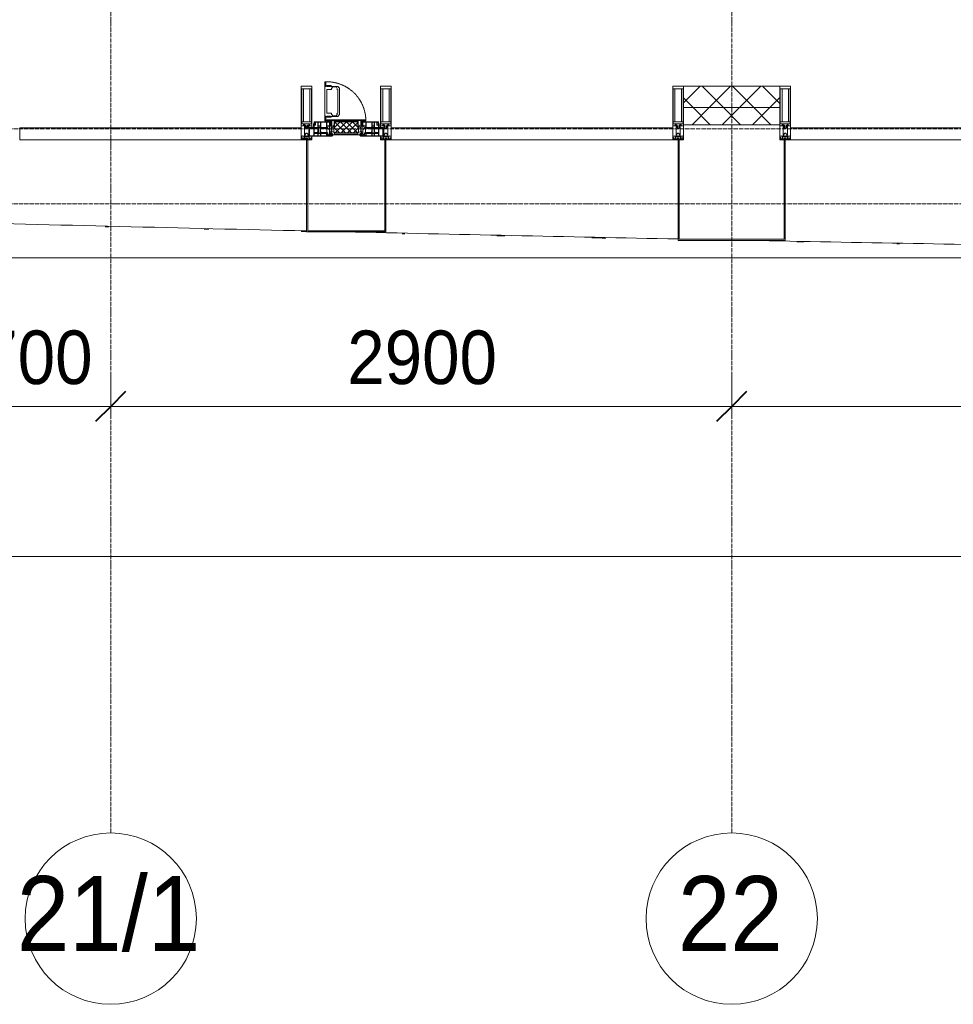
# Model space of a CAD drawing. Header units: millimetres. Extents: x 5617 to 106797, y 7718 to 221433.
# Tile 11 of 50: x 39527 to 43887, y 55813 to 60410. Entities that reach past the tile are written whole.
import ezdxf

# ---------------------------------------------------------------- set-up
doc = ezdxf.new("R2010")
doc.units = ezdxf.units.MM
for name, pattern in [('-D1-02х01', [3, 2, -1]), ('ADSK_Линия сетки', [25, 20, -2.5, 0, -2.5]), ('Линия сетки', [25, 20, -2.5, 0, -2.5])]:
    doc.linetypes.add(name, pattern=pattern)
for name, color, linetype, lineweight in [('Импосты витража', 7, 'Continuous', 18), ('Колонны', 7, 'Continuous', 18), ('Окна', 7, 'Continuous', 18), ('Оси', 7, 'Continuous', 9), ('Панели витража', 7, 'Continuous', 18), ('Размеры', 7, 'Continuous', 9), ('Размеры-100', 7, 'Continuous', 9), ('Стены разрез', 7, 'Continuous', 40), ('Стены штриховка', 7, 'Continuous', 40), ('Форма', 7, 'Continuous', 18), ('Формообразующий элемент-перекрытие', 7, 'Continuous', 18), ('Элементы узлов', 7, 'Continuous', 18)]:
    doc.layers.add(name, color=color, linetype=linetype, lineweight=lineweight)
doc.styles.add('Arial', font='arial.ttf', dxfattribs={"width": 0.9, "height": 250})
doc.styles.add('Arial_1', font='arial.ttf', dxfattribs={"width": 0.9, "height": 350})
doc.dimstyles.new('Основной_2_5_мм', dxfattribs={"dimscale": 304.8, "dimtxt": 255.06485, "dimasz": 0.463911, "dimexe": 0.492126, "dimexo": 0.492126, "dimgap": 0.098425, "dimtad": 1, "dimdec": 0, "dimdsep": 46, "dimtxsty": 'Arial', "dimblk1": 'OBLIQUE', "dimblk2": 'OBLIQUE', "dimsah": 1, "dimcen": 0.09, "dimdle": 0.492126, "dimazin": 2, "dimtfac": 1, "dimtdec": 4, "dimtix": 1, "dimtmove": 0, "dimatfit": 3, "dimfxl": 1, "dimtvp": 1, "dimtolj": 1, "dimtzin": 0, "dimlwd": 20, "dimlwe": 20, "dimarcsym": 2})
pattern_1 = [(45, (0, 0), (-70.71068, 70.71068), []), (135, (0, 0), (-70.71068, -70.71068), [])]

# ---------------------------------------------------------------- blocks, each defined once
blk = doc.blocks.new('System Panel - A_PAN_Glass-6500721-МКСС_K3_L22__72_750_')
at = {"layer": 'Панели витража', "color": 254, "lineweight": 5, "true_color": 0xcccccc}
for p, q in [((657.5, 0), (-657.5, 0)), ((-657.5, 0), (-657.5, -55)), ((657.5, -55), (657.5, 0)), ((-657.5, -55), (657.5, -55))]:
    blk.add_line(p, q, dxfattribs=at)
blk = doc.blocks.new('Rectangular Mullion - 50Wx250H-2623690-МКСС_K3_L22__72_750_')
at = {"layer": 'Элементы узлов', "color": 254, "lineweight": 5, "true_color": 0xcccccc}
for p, q in [((-25, 65.2), (-25, 250)), ((-25, 250), (0, 250)), ((-23, 237.3), (0, 237.3)), ((-23, 237.3), (-23, 73.6)), ((-14.9, 84), (-14.9, 237.3)), ((25, 250), (0, 250)), ((23, 237.3), (0, 237.3)), ((14.9, 84), (14.9, 237.3)), ((23, 237.3), (23, 73.6)), ((25, 65.2), (25, 250)), ((-14, 65.2), (-25, 65.2)), ((0, 84), (-23, 84)), ((-0.5, 73.6), (-23, 73.6)), ((-14, 71.3), (-14, 65.2)), ((-10, 71.3), (-14, 71.3)), ((-10, 53), (-10, 71.3)), ((-8.7, 53), (-10, 53)), ((-10, 53), (-10, 17)), ((-8.7, 53), (-7, 54.7)), ((-7, 65.2), (-5.9, 67.3)), ((-7, 65.2), (-7, 54.7)), ((-4.1, 67.3), (-5.9, 67.3)), ((-4.1, 67.3), (-2.9, 65.1)), ((-2.9, 65.1), (-2.9, 54.6)), ((-1.3, 53), (-2.9, 54.6)), ((0, 53), (-1.3, 53)), ((0, 84), (23, 84)), ((0, 53), (1.3, 53)), ((0.5, 73.6), (23, 73.6)), ((1.3, 53), (2.9, 54.6)), ((4.1, 67.3), (2.9, 65.1)), ((2.9, 65.1), (2.9, 54.6)), ((4.1, 67.3), (5.9, 67.3)), ((7, 65.2), (5.9, 67.3)), ((7, 65.2), (7, 54.7)), ((8.7, 53), (7, 54.7)), ((8.7, 53), (10, 53)), ((10, 71.3), (14, 71.3)), ((10, 53), (10, 71.3)), ((10, 53), (10, 17)), ((14, 71.3), (14, 65.2)), ((14, 65.2), (25, 65.2)), ((-23.8, 14.6), (-25, 14.2)), ((-25, 0), (-25, 14.2)), ((-22.3, 17), (-23.8, 17)), ((-23.8, 17), (-23.8, 14.6)), ((-22.5, 10.6), (-23.8, 14.6)), ((-22.5, 10.6), (-23.7, 9.9)), ((-23.7, 1.3), (-23.7, 9.9)), ((-23.7, 1.3), (-11.8, 1.3)), ((-23.2, 10.2), (-22.5, 8)), ((-22.5, 8), (-22.5, 4.5)), ((-21.3, 4.5), (-22.5, 4.5)), ((-22.3, 17), (-22.3, 16)), ((-22.3, 16), (-21.3, 16)), ((-19, 17.6), (-21.3, 16)), ((-21.3, 4.5), (-21.3, 6.5)), ((-21.3, 6.5), (-14.2, 6.5)), ((-18.4, 16.6), (-19, 17.6)), ((-7.4, 16.6), (-18.4, 16.6)), ((-14.2, 6.5), (-14.2, 4.5)), ((-13.2, 4.5), (-14.2, 4.5)), ((-13.2, 4.5), (-12.2, 7.2)), ((-12.7, 7.6), (-11.3, 11.4)), ((-12.7, 7.6), (-11.8, 6.9)), ((-12.2, 9), (-12.2, 14.8)), ((-12.2, 14.8), (0, 14.8)), ((-11.8, 1.3), (-11.8, 6.9)), ((-10.5, 11.2), (-11.3, 11.4)), ((-10.5, 1.5), (-10.5, 11.2)), ((-4.8, 1.5), (-10.5, 1.5)), ((-10, 17), (-7.5, 17)), ((-8.5, 23), (-1.5, 30)), ((-8.5, 18.5), (-8.5, 23)), ((-7.5, 18.5), (-8.5, 18.5)), ((-7.5, 17), (-7.5, 18.5)), ((-7.4, 18), (-7.4, 16.6)), ((-2.6, 18), (-7.4, 18)), ((0, 8), (-4.8, 8)), ((-4.8, 1.5), (-4.8, 8)), ((-2.6, 18), (-2.6, 16.8)), ((-2.6, 16.8), (0, 16.8)), ((-1.5, 30), (0, 30)), ((1.5, 30), (0, 30)), ((2.6, 16.8), (0, 16.8)), ((0, 14.8), (0, 16.8)), ((0, 14.8), (0, 16.8)), ((12.2, 14.8), (0, 14.8)), ((0, 0), (0, 8)), ((0, 8), (4.8, 8)), ((0, 0), (0, 8)), ((8.5, 23), (1.5, 30)), ((2.6, 18), (2.6, 16.8)), ((2.6, 18), (7.4, 18)), ((4.8, 1.5), (4.8, 8)), ((4.8, 1.5), (10.5, 1.5)), ((7.4, 18), (7.4, 16.6)), ((7.4, 16.6), (18.4, 16.6)), ((7.5, 18.5), (8.5, 18.5)), ((7.5, 17), (7.5, 18.5)), ((10, 17), (7.5, 17)), ((8.5, 18.5), (8.5, 23)), ((10.5, 11.2), (11.3, 11.4)), ((10.5, 1.5), (10.5, 11.2)), ((12.7, 7.6), (11.3, 11.4)), ((12.7, 7.6), (11.8, 6.9)), ((11.8, 1.3), (11.8, 6.9)), ((23.7, 1.3), (11.8, 1.3)), ((12.2, 9), (12.2, 14.8)), ((13.2, 4.5), (12.2, 7.2)), ((13.2, 4.5), (14.2, 4.5)), ((21.3, 6.5), (14.2, 6.5)), ((14.2, 6.5), (14.2, 4.5)), ((18.4, 16.6), (19, 17.6)), ((19, 17.6), (21.3, 16)), ((22.3, 16), (21.3, 16)), ((21.3, 4.5), (21.3, 6.5)), ((21.3, 4.5), (22.5, 4.5)), ((22.3, 17), (22.3, 16)), ((22.3, 17), (23.8, 17)), ((22.5, 10.6), (23.8, 14.6)), ((22.5, 10.6), (23.7, 9.9)), ((23.2, 10.2), (22.5, 8)), ((22.5, 8), (22.5, 4.5)), ((23.7, 1.3), (23.7, 9.9)), ((23.8, 17), (23.8, 14.6)), ((23.8, 14.6), (25, 14.2)), ((25, 0), (25, 14.2)), ((-25, 0), (0, 0)), ((25, 0), (0, 0))]:
    blk.add_line(p, q, dxfattribs=at)
for centre, start, end in [((-0.5, 73.1), 360, 90), ((0.5, 73.1), 90, 180)]:
    blk.add_arc(centre, 0.5, start, end, dxfattribs=at)
blk = doc.blocks.new('Rectangular Mullion - R_StandardFrame_50Wx250H-6500850-МКСС_K3_L22__72_750_')
at = {"layer": 'Импосты витража', "color": 254, "lineweight": 5, "true_color": 0xcccccc}
for p, q in [((-25, 0), (-25, 250)), ((-25, 250), (25, 250)), ((25, 250), (25, 0)), ((0, 0), (-25, 0)), ((25, 0), (5, 0))]:
    blk.add_line(p, q, dxfattribs=at)
blk = doc.blocks.new('Rectangular Mullion - R_StandardFrame_50Wx250H-V29-МКСС_K3_L22__72_750_')
at = {"layer": 'Импосты витража', "color": 254, "lineweight": 5, "true_color": 0xcccccc}
for p, q in [((-25, 0), (-25, 250)), ((-25, 250), (25, 250)), ((25, 250), (25, 0)), ((-5, 0), (-25, 0)), ((25, 0), (0, 0))]:
    blk.add_line(p, q, dxfattribs=at)
blk = doc.blocks.new('A_PAN_Створка - 383мм 7_1-V36-МКСС_K3_L22__72_750_')
at = {"layer": 'Панели витража', "lineweight": 5, "true_color": 0xcccccc}
h = blk.add_hatch(dxfattribs=at)
h.set_pattern_fill('FP_9', color=254, style=0, pattern_type=2)
h.set_pattern_definition([(225, (88150, 59850), (14.1421356, -14.1421356), []), (315, (88150, 59850), (14.1421356, 14.1421356), [])])
h.paths.add_polyline_path([(54.5, -31.8), (-54.5, -31.8), (-54.9, -34.1), (-57.2, -36.4), (-57.2, -60.8), (-54.6, -63.4), (-53.6, -82.7), (54.6, -81.8), (54.6, -63.4), (57.2, -60.8), (57.2, -36.4), (54.9, -34.1)])
at = {"layer": 'Окна', "color": 254, "lineweight": 5, "true_color": 0xcccccc}
for p, q in [((-67.9, -17), (-171, -17)), ((-171, -17), (-171, -57)), ((-171, -18.5), (-153.5, -18.5)), ((-153.5, -18.5), (-152, -20)), ((-152, -20), (-152, -73.5)), ((-150.5, -17), (-150.5, -29.4)), ((-132.4, -18.6), (-150.5, -18.6)), ((-150.5, -29.4), (-132.4, -29.4)), ((-150.5, -33.6), (-150.5, -68)), ((-136.3, -33.6), (-150.5, -33.6)), ((-137.2, -31), (-135.8, -35)), ((-132.5, -31), (-137.2, -31)), ((-132.1, -36.8), (-135.8, -35)), ((-132.5, -31.9), (-133.4, -33.7)), ((-133.4, -33.7), (-130.1, -35.3)), ((-132.5, -31.9), (-132.5, -31)), ((-132.4, -29.4), (-132.4, -18.6)), ((-132.1, -49), (-132.1, -36.8)), ((-131, -18.2), (-131, -29.5)), ((-120.8, -18.2), (-131, -18.2)), ((-131, -29.5), (-120.8, -29.5)), ((-131, -30.9), (-131, -33)), ((-120.8, -30.9), (-131, -30.9)), ((-129.4, -34.6), (-131, -33)), ((-130.1, -35.3), (-129.4, -34.6)), ((-130.1, -35.3), (-130.1, -50.4)), ((-122.4, -34.6), (-120.8, -33)), ((-121.7, -35.3), (-122.4, -34.6)), ((-118.4, -33.7), (-121.7, -35.3)), ((-121.7, -35.3), (-121.7, -50.4)), ((-120.8, -18.2), (-120.8, -29.5)), ((-120.8, -30.9), (-120.8, -33)), ((-119.7, -36.8), (-115.9, -35)), ((-119.7, -49), (-119.7, -36.8)), ((-119.3, -18.6), (-92.5, -18.6)), ((-119.3, -29.4), (-119.3, -18.6)), ((-92.5, -29.4), (-119.3, -29.4)), ((-119.3, -31), (-114.6, -31)), ((-119.3, -31.9), (-119.3, -31)), ((-119.3, -31.9), (-118.4, -33.7)), ((-114.6, -31), (-115.9, -35)), ((-94.1, -33.5), (-115.4, -33.5)), ((-89.9, -35.1), (-94.1, -33.5)), ((-92.5, -18.6), (-92.5, -29.4)), ((-90.8, -18.5), (-90.8, -29.4)), ((-87.3, -18.5), (-90.8, -18.5)), ((-90.8, -29.4), (-85.9, -29.4)), ((-89.9, -32.5), (-89.9, -35.1)), ((-85.9, -32.5), (-89.9, -32.5)), ((-89.9, -35.1), (-89.9, -50.9)), ((-87.3, -20.4), (-87.3, -18.5)), ((-87.3, -20.4), (-87.3, -21.9)), ((-84.8, -20.4), (-87.3, -20.4)), ((-87.3, -21.9), (-85.9, -21.9)), ((-85.9, -18.2), (-85.9, -20.4)), ((-75.9, -18.2), (-85.9, -18.2)), ((-85.9, -21.9), (-85.9, -29.4)), ((-85.9, -29.4), (-85.9, -32.5)), ((-85.9, -53.5), (-78, -45.6)), ((-83.4, -20.4), (-84.8, -20.4)), ((-70, -33.8), (-83.4, -20.4)), ((-78, -84), (-78, -23.5)), ((-78, -23.5), (-67.9, -23.5)), ((-78, -36.8), (-70, -36.8)), ((-78, -45.6), (-78, -36.8)), ((-75.9, -21.5), (-75.9, -18.2)), ((-75.9, -21.5), (-75.9, -23.5)), ((-74.9, -21.5), (-75.9, -21.5)), ((-75.9, -23.5), (-73, -23.5)), ((-74.9, -17.9), (-74.9, -21.5)), ((-68.9, -17.9), (-74.9, -17.9)), ((-67.2, -29.3), (-73, -23.5)), ((-61.4, -23.5), (-70, -32.1)), ((-70, -32.1), (-70, -62.5)), ((-70, -36.8), (-70, -33.8)), ((-68.9, -21.5), (-68.9, -17.9)), ((-67.9, -21.5), (-68.9, -21.5)), ((-61.4, -23.5), (-67.9, -17)), ((-67.9, -17), (-67.9, -23.5)), ((-67.9, -21.5), (-67.9, -23.5)), ((-67.9, -23.5), (-64.6, -26.8)), ((-67.9, -23.5), (-64.6, -26.8)), ((-64.6, -26.8), (-67.2, -29.3)), ((-64.6, -26.8), (-61.4, -23.5)), ((61.4, -23.5), (-61.4, -23.5)), ((67.9, -17), (61.4, -23.5)), ((70, -32.1), (61.4, -23.5)), ((61.4, -23.5), (64.6, -26.8)), ((67.9, -23.5), (64.6, -26.8)), ((64.6, -26.8), (67.9, -23.5)), ((64.6, -26.8), (67.2, -29.3)), ((67.2, -29.3), (73, -23.5)), ((67.9, -23.5), (67.9, -17)), ((171, -17), (67.9, -17)), ((67.9, -21.5), (67.9, -23.5)), ((67.9, -21.5), (68.9, -21.5)), ((67.9, -23.5), (78, -23.5)), ((68.9, -17.9), (74.9, -17.9)), ((68.9, -21.5), (68.9, -17.9)), ((70, -33.8), (83.4, -20.4)), ((70, -62.5), (70, -32.1)), ((70, -36.8), (70, -33.8)), ((78, -36.8), (70, -36.8)), ((75.9, -23.5), (73, -23.5)), ((74.9, -17.9), (74.9, -21.5)), ((74.9, -21.5), (75.9, -21.5)), ((75.9, -18.2), (85.9, -18.2)), ((75.9, -21.5), (75.9, -18.2)), ((75.9, -21.5), (75.9, -23.5)), ((78, -23.5), (78, -84)), ((78, -45.6), (78, -36.8)), ((85.9, -53.5), (78, -45.6)), ((83.4, -20.4), (84.8, -20.4)), ((84.8, -20.4), (87.3, -20.4)), ((85.9, -18.2), (85.9, -20.4)), ((85.9, -21.9), (85.9, -29.4)), ((87.3, -21.9), (85.9, -21.9)), ((85.9, -29.4), (85.9, -32.5)), ((90.8, -29.4), (85.9, -29.4)), ((85.9, -32.5), (89.9, -32.5)), ((87.3, -18.5), (90.8, -18.5)), ((87.3, -20.4), (87.3, -18.5)), ((87.3, -20.4), (87.3, -21.9)), ((89.9, -32.5), (89.9, -35.1)), ((89.9, -35.1), (94.1, -33.5)), ((89.9, -35.1), (89.9, -50.9)), ((90.8, -18.5), (90.8, -29.4)), ((92.5, -18.6), (92.5, -29.4)), ((119.3, -18.6), (92.5, -18.6)), ((92.5, -29.4), (119.3, -29.4)), ((94.1, -33.5), (115.4, -33.5)), ((114.6, -31), (115.9, -35)), ((119.3, -31), (114.6, -31)), ((119.7, -36.8), (115.9, -35)), ((119.3, -31.9), (118.4, -33.7)), ((118.4, -33.7), (121.7, -35.3)), ((119.3, -29.4), (119.3, -18.6)), ((119.3, -31.9), (119.3, -31)), ((119.7, -49), (119.7, -36.8)), ((120.8, -18.2), (120.8, -29.5)), ((120.8, -18.2), (131, -18.2)), ((131, -29.5), (120.8, -29.5)), ((120.8, -30.9), (120.8, -33)), ((120.8, -30.9), (131, -30.9)), ((122.4, -34.6), (120.8, -33)), ((121.7, -35.3), (122.4, -34.6)), ((121.7, -35.3), (121.7, -50.4)), ((129.4, -34.6), (131, -33)), ((130.1, -35.3), (129.4, -34.6)), ((133.4, -33.7), (130.1, -35.3)), ((130.1, -35.3), (130.1, -50.4)), ((131, -18.2), (131, -29.5)), ((131, -30.9), (131, -33)), ((132.1, -36.8), (135.8, -35)), ((132.1, -49), (132.1, -36.8)), ((132.4, -18.6), (150.5, -18.6)), ((132.4, -29.4), (132.4, -18.6)), ((150.5, -29.4), (132.4, -29.4)), ((132.5, -31), (137.2, -31)), ((132.5, -31.9), (132.5, -31)), ((132.5, -31.9), (133.4, -33.7)), ((137.2, -31), (135.8, -35)), ((136.3, -33.6), (150.5, -33.6)), ((150.5, -17), (150.5, -29.4)), ((150.5, -33.6), (150.5, -68)), ((153.5, -18.5), (152, -20)), ((152, -20), (152, -73.5)), ((171, -18.5), (153.5, -18.5)), ((171, -57), (171, -17)), ((-171, -55.5), (-152, -55.5)), ((-171, -57), (-156, -57)), ((-153, -60), (-153, -73.5)), ((-153, -73.5), (-150, -73.5)), ((-136.4, -52.4), (-150.5, -52.4)), ((-150.5, -56.6), (-132.4, -56.6)), ((-150.5, -68), (-143.5, -68)), ((-150.5, -69.5), (-150.5, -73.5)), ((-145, -69.5), (-150.5, -69.5)), ((-150, -73.5), (-150, -84)), ((-150, -84), (-78, -84)), ((-148.5, -81), (-148.5, -82.5)), ((-143.5, -81), (-148.5, -81)), ((-148.5, -82.5), (-132.4, -82.5)), ((-145, -69.5), (-145, -79.5)), ((-143.5, -68), (-143.5, -81)), ((-137.2, -54.8), (-135.8, -50.8)), ((-132.5, -54.8), (-137.2, -54.8)), ((-132.1, -49), (-135.8, -50.8)), ((-133.4, -52), (-130.1, -50.4)), ((-132.5, -53.8), (-133.4, -52)), ((-132.5, -53.8), (-132.5, -54.8)), ((-132.4, -56.6), (-132.4, -82.5)), ((-129.4, -51.1), (-131, -52.7)), ((-131, -55.1), (-131, -52.7)), ((-120.8, -55.1), (-131, -55.1)), ((-131, -56.5), (-131, -62.6)), ((-131, -56.5), (-120.8, -56.5)), ((-120.8, -62.6), (-131, -62.6)), ((-131, -64.6), (-120.8, -64.6)), ((-131, -82.5), (-131, -64.6)), ((-131, -82.5), (-120.8, -82.5)), ((-130.1, -50.4), (-129.4, -51.1)), ((-121.7, -50.4), (-122.4, -51.1)), ((-122.4, -51.1), (-120.8, -52.7)), ((-118.4, -52), (-121.7, -50.4)), ((-120.8, -55.1), (-120.8, -52.7)), ((-120.8, -56.5), (-120.8, -62.6)), ((-120.8, -82.5), (-120.8, -64.6)), ((-119.7, -49), (-115.9, -50.8)), ((-119.3, -53.8), (-118.4, -52)), ((-119.3, -53.8), (-119.3, -54.8)), ((-119.3, -54.8), (-114.6, -54.8)), ((-119.3, -56.6), (-119.3, -82.5)), ((-92.5, -56.6), (-119.3, -56.6)), ((-119.3, -82.5), (-92.5, -82.5)), ((-114.6, -54.8), (-115.9, -50.8)), ((-94.1, -52.5), (-115.3, -52.5)), ((-89.9, -50.9), (-94.1, -52.5)), ((-92.5, -56.6), (-92.5, -82.5)), ((-73.9, -87.5), (-91.5, -87.5)), ((-91.5, -87.5), (-91.5, -92)), ((-90.8, -56.6), (-85.9, -56.6)), ((-90.8, -62.7), (-90.8, -56.6)), ((-80.4, -62.7), (-90.8, -62.7)), ((-90.8, -64.6), (-90.8, -82.5)), ((-80.1, -64.6), (-90.8, -64.6)), ((-90.8, -82.5), (-79.5, -82.5)), ((-89.9, -52.2), (-89.9, -50.9)), ((-89.9, -52.2), (-88.6, -53.5)), ((-85.9, -53.5), (-88.6, -53.5)), ((-85.9, -56.6), (-85.9, -53.5)), ((-78, -84), (-85, -84)), ((-85, -84), (-85, -87.5)), ((-85, -87.5), (-78, -87.5)), ((-80.4, -61.1), (-80.4, -62.7)), ((-78, -61.1), (-80.4, -61.1)), ((-80.1, -66.1), (-80.1, -64.6)), ((-78, -66.1), (-80.1, -66.1)), ((-79.5, -80.6), (-78, -80.6)), ((-79.5, -82.5), (-79.5, -80.6)), ((-78, -66.1), (-78, -61.1)), ((-78, -87.5), (-78, -84)), ((-70, -62.5), (-73.9, -62.5)), ((-73.9, -62.5), (-73.9, -87.5)), ((73.9, -62.5), (70, -62.5)), ((73.9, -87.5), (73.9, -62.5)), ((91.5, -87.5), (73.9, -87.5)), ((78, -61.1), (80.4, -61.1)), ((78, -66.1), (78, -61.1)), ((78, -66.1), (80.1, -66.1)), ((79.5, -80.6), (78, -80.6)), ((78, -87.5), (78, -84)), ((78, -84), (85, -84)), ((78, -84), (150, -84)), ((85, -87.5), (78, -87.5)), ((79.5, -82.5), (79.5, -80.6)), ((90.8, -82.5), (79.5, -82.5)), ((80.1, -64.6), (90.8, -64.6)), ((80.1, -66.1), (80.1, -64.6)), ((80.4, -61.1), (80.4, -62.7)), ((80.4, -62.7), (90.8, -62.7)), ((85, -84), (85, -87.5)), ((85.9, -53.5), (88.6, -53.5)), ((85.9, -56.6), (85.9, -53.5)), ((90.8, -56.6), (85.9, -56.6)), ((89.9, -52.2), (88.6, -53.5)), ((89.9, -50.9), (94.1, -52.5)), ((89.9, -52.2), (89.9, -50.9)), ((90.8, -62.7), (90.8, -56.6)), ((90.8, -64.6), (90.8, -82.5)), ((91.5, -92), (91.5, -87.5)), ((92.5, -56.6), (119.3, -56.6)), ((92.5, -56.6), (92.5, -82.5)), ((119.3, -82.5), (92.5, -82.5)), ((94.1, -52.5), (115.3, -52.5)), ((114.6, -54.8), (115.9, -50.8)), ((119.3, -54.8), (114.6, -54.8)), ((119.7, -49), (115.9, -50.8)), ((118.4, -52), (121.7, -50.4)), ((119.3, -53.8), (118.4, -52)), ((119.3, -53.8), (119.3, -54.8)), ((119.3, -56.6), (119.3, -82.5)), ((122.4, -51.1), (120.8, -52.7)), ((120.8, -55.1), (120.8, -52.7)), ((120.8, -55.1), (131, -55.1)), ((120.8, -56.5), (120.8, -62.6)), ((131, -56.5), (120.8, -56.5)), ((120.8, -62.6), (131, -62.6)), ((120.8, -82.5), (120.8, -64.6)), ((131, -64.6), (120.8, -64.6)), ((131, -82.5), (120.8, -82.5)), ((121.7, -50.4), (122.4, -51.1)), ((130.1, -50.4), (129.4, -51.1)), ((129.4, -51.1), (131, -52.7)), ((133.4, -52), (130.1, -50.4)), ((131, -55.1), (131, -52.7)), ((131, -56.5), (131, -62.6)), ((131, -82.5), (131, -64.6)), ((132.1, -49), (135.8, -50.8)), ((150.5, -56.6), (132.4, -56.6)), ((132.4, -56.6), (132.4, -82.5)), ((148.5, -82.5), (132.4, -82.5)), ((132.5, -53.8), (133.4, -52)), ((132.5, -53.8), (132.5, -54.8)), ((132.5, -54.8), (137.2, -54.8)), ((137.2, -54.8), (135.8, -50.8)), ((136.4, -52.4), (150.5, -52.4)), ((143.5, -68), (143.5, -81)), ((150.5, -68), (143.5, -68)), ((143.5, -81), (148.5, -81)), ((145, -69.5), (150.5, -69.5)), ((145, -69.5), (145, -79.5)), ((148.5, -81), (148.5, -82.5)), ((150, -84), (150, -73.5)), ((150, -73.5), (153, -73.5)), ((150.5, -69.5), (150.5, -73.5)), ((171, -55.5), (152, -55.5)), ((153, -73.5), (153, -60)), ((156, -57), (171, -57)), ((-91.5, -92), (91.5, -92))]:
    blk.add_line(p, q, dxfattribs=at)
at = {"layer": 'Окна', "color": 7, "lineweight": 5, "true_color": 0xf4f4f4}
for p, q in [((95.1, -87.5), (95.1, -105.1)), ((99.6, -87.5), (95.1, -87.5)), ((99.6, -270.5), (99.6, -87.5)), ((39.7, -109), (31.1, -117.6)), ((31.1, -117.6), (31.1, -240.4)), ((41.4, -123.8), (39.1, -124.2)), ((39.1, -179), (39.1, -124.2)), ((70.1, -109), (39.7, -109)), ((41.4, -123.8), (43.5, -121.7)), ((45, -113.3), (42.3, -118.2)), ((42.3, -118.2), (43.5, -121.7)), ((45.9, -111.2), (45, -113.3)), ((63.3, -111.2), (45.9, -111.2)), ((64.1, -113), (63.3, -111.2)), ((64.1, -113), (66.7, -117)), ((66.7, -117), (68.6, -118.3)), ((68.6, -118.3), (68.6, -121.6)), ((68.6, -121.6), (71.1, -124.1)), ((70.1, -105.1), (70.1, -109)), ((95.1, -105.1), (70.1, -105.1)), ((71.1, -124.1), (89.5, -124.1)), ((74.1, -109.6), (74.1, -105.1)), ((89.1, -109.6), (74.1, -109.6)), ((89.1, -105.1), (89.1, -109.6)), ((89.5, -124.1), (90.6, -125.2)), ((90.6, -125.2), (90.6, -232.8)), ((93.1, -109.6), (93.1, -105.1)), ((97.9, -109.6), (93.1, -109.6)), ((97.9, -95.6), (95.1, -95.6)), ((97.9, -95.6), (97.9, -109.6)), ((39.1, -179), (39.1, -233.8)), ((39.7, -249), (31.1, -240.4)), ((41.4, -234.2), (39.1, -233.8)), ((70.1, -249), (39.7, -249)), ((41.4, -234.2), (43.5, -236.3)), ((42.3, -239.8), (43.5, -236.3)), ((45, -244.7), (42.3, -239.8)), ((45.9, -246.8), (45, -244.7)), ((63.3, -246.8), (45.9, -246.8)), ((64.1, -245), (63.3, -246.8)), ((64.1, -245), (66.7, -241)), ((66.7, -241), (68.6, -239.7)), ((68.6, -236.4), (71.1, -233.9)), ((68.6, -239.7), (68.6, -236.4)), ((70.1, -252.9), (70.1, -249)), ((95.1, -252.9), (70.1, -252.9)), ((71.1, -233.9), (89.5, -233.9)), ((74.1, -248.4), (74.1, -252.9)), ((89.1, -248.4), (74.1, -248.4)), ((89.1, -252.9), (89.1, -248.4)), ((89.5, -233.9), (90.6, -232.8)), ((93.1, -248.4), (93.1, -252.9)), ((97.9, -248.4), (93.1, -248.4)), ((95.1, -270.5), (95.1, -252.9)), ((97.9, -262.4), (95.1, -262.4)), ((99.6, -270.5), (95.1, -270.5)), ((97.9, -262.4), (97.9, -248.4))]:
    blk.add_line(p, q, dxfattribs=at)
at = {"layer": 'Окна', "color": 254, "lineweight": 5, "true_color": 0xcccccc}
for centre, start, end in [((-156, -60), 0, 90), ((156, -60), 90, 180)]:
    blk.add_arc(centre, 3, start, end, dxfattribs=at)
at = {"layer": 'Окна', "color": 254, "linetype": '-D1-02х01', "lineweight": 5, "true_color": 0xcccccc}
blk.add_arc((91.4, -87.5), 183, 181.4091, 271.1445, dxfattribs=at)
at = {"layer": 'Элементы узлов', "color": 254, "lineweight": 5, "true_color": 0xcccccc}
for p, q in [((-70, -32.1), (-61.4, -23.5)), ((-70, -62.5), (-70, -32.1)), ((-67.8, -38.3), (-65.7, -37.4)), ((-67.8, -55.7), (-67.8, -38.3)), ((-65.7, -37.4), (-60.8, -34.7)), ((61.4, -23.5), (-61.4, -23.5)), ((-60.8, -34.7), (-57.3, -35.9)), ((-55.2, -33.8), (-57.3, -35.9)), ((-54.9, -34.1), (-57.2, -36.4)), ((-57.2, -36.4), (-57.2, -60.8)), ((-55.2, -33.8), (-54.8, -31.5)), ((-54.9, -25.8), (-53.9, -24.8)), ((-54.9, -29.5), (-54.9, -25.8)), ((-53.9, -30.5), (-54.9, -29.5)), ((-54.5, -31.8), (-54.9, -34.1)), ((0, -31.5), (-54.8, -31.5)), ((54.5, -31.8), (-54.5, -31.8)), ((-53.9, -24.8), (53.9, -24.8)), ((53.9, -30.5), (-53.9, -30.5)), ((0, -31.5), (54.8, -31.5)), ((54.9, -25.8), (53.9, -24.8)), ((53.9, -30.5), (54.9, -29.5)), ((54.9, -34.1), (54.5, -31.8)), ((55.2, -33.8), (54.8, -31.5)), ((54.9, -29.5), (54.9, -25.8)), ((57.2, -36.4), (54.9, -34.1)), ((55.2, -33.8), (57.3, -35.9)), ((57.2, -60.8), (57.2, -36.4)), ((60.8, -34.7), (57.3, -35.9)), ((65.7, -37.4), (60.8, -34.7)), ((70, -32.1), (61.4, -23.5)), ((67.8, -38.3), (65.7, -37.4)), ((67.8, -55.7), (67.8, -38.3)), ((70, -62.5), (70, -32.1)), ((-91.5, -87.5), (-73.9, -87.5)), ((-91.5, -92), (-91.5, -87.5)), ((-83.4, -90.3), (-83.4, -87.5)), ((-83.4, -90.3), (-69.4, -90.3)), ((-73.9, -62.5), (-70, -62.5)), ((-73.9, -87.5), (-73.9, -62.5)), ((-69.4, -66.5), (-73.9, -66.5)), ((-73.9, -81.5), (-69.4, -81.5)), ((-69.4, -85.5), (-73.9, -85.5)), ((-69.4, -81.5), (-69.4, -66.5)), ((-69.4, -90.3), (-69.4, -85.5)), ((-61.7, -62.5), (-67.9, -62.5)), ((-67.9, -62.5), (-67.9, -89.3)), ((-67.9, -89.3), (-66.9, -90.3)), ((-66, -56.5), (-67.8, -55.7)), ((-66.9, -90.3), (-57.4, -90.3)), ((-66, -56.5), (-62, -59.1)), ((-62, -59.1), (-60.7, -61)), ((-61.7, -64.9), (-61.7, -62.5)), ((-60.1, -67.7), (-61.7, -64.9)), ((-60.7, -61), (-57.4, -61)), ((-56.4, -67.7), (-60.1, -67.7)), ((-57.4, -61), (-54.9, -63.5)), ((-57.4, -90.3), (-56.4, -89.4)), ((-57.2, -60.8), (-54.6, -63.4)), ((-56.4, -89.4), (-56.4, -67.7)), ((-54.9, -63.5), (-54.9, -81.9)), ((-54.9, -81.9), (-53.8, -83)), ((-54.9, -85.6), (-53.9, -84.6)), ((-54.9, -89.3), (-54.9, -85.6)), ((-53.9, -90.3), (-54.9, -89.3)), ((-54.6, -63.4), (-54.6, -81.8)), ((-54.6, -81.8), (-53.6, -82.7)), ((-53.9, -84.6), (53.9, -84.6)), ((53.9, -90.3), (-53.9, -90.3)), ((53.8, -83), (-53.8, -83)), ((-53.6, -82.7), (53.6, -82.7)), ((53.6, -82.7), (54.6, -81.8)), ((54.9, -81.9), (53.8, -83)), ((54.9, -85.6), (53.9, -84.6)), ((53.9, -90.3), (54.9, -89.3)), ((54.6, -63.4), (57.2, -60.8)), ((54.6, -81.8), (54.6, -63.4)), ((57.4, -61), (54.9, -63.5)), ((54.9, -63.5), (54.9, -81.9)), ((54.9, -89.3), (54.9, -85.6)), ((56.4, -67.7), (60.1, -67.7)), ((56.4, -89.4), (56.4, -67.7)), ((57.4, -90.3), (56.4, -89.4)), ((60.7, -61), (57.4, -61)), ((66.9, -90.3), (57.4, -90.3)), ((60.1, -67.7), (61.7, -64.9)), ((62, -59.1), (60.7, -61)), ((61.7, -62.5), (67.9, -62.5)), ((61.7, -64.9), (61.7, -62.5)), ((66, -56.5), (62, -59.1)), ((66, -56.5), (67.8, -55.7)), ((67.9, -89.3), (66.9, -90.3)), ((67.9, -62.5), (67.9, -89.3)), ((69.4, -66.5), (73.9, -66.5)), ((69.4, -81.5), (69.4, -66.5)), ((73.9, -81.5), (69.4, -81.5)), ((69.4, -85.5), (73.9, -85.5)), ((69.4, -90.3), (69.4, -85.5)), ((83.4, -90.3), (69.4, -90.3)), ((73.9, -62.5), (70, -62.5)), ((73.9, -87.5), (73.9, -62.5)), ((91.5, -87.5), (73.9, -87.5)), ((83.4, -90.3), (83.4, -87.5)), ((91.5, -92), (91.5, -87.5)), ((-91.5, -92), (91.5, -92))]:
    blk.add_line(p, q, dxfattribs=at)
blk = doc.blocks.new('Rectangular Mullion - R_StandardFrame_50Wx250H-V32-МКСС_K3_L22__72_750_')
at = {"layer": 'Импосты витража', "color": 254, "lineweight": 5, "true_color": 0xcccccc}
for p, q in [((-25, 0), (-25, 250)), ((-25, 250), (25, 250)), ((25, 250), (25, 57)), ((0, 0), (-25, 0)), ((25, 0), (5, 0)), ((25, 17), (25, 0))]:
    blk.add_line(p, q, dxfattribs=at)
blk = doc.blocks.new('Rectangular Mullion - R_StandardFrame_50Wx250H-V30-МКСС_K3_L22__72_750_')
at = {"layer": 'Импосты витража', "color": 254, "lineweight": 5, "true_color": 0xcccccc}
for p, q in [((-25, 57), (-25, 250)), ((-25, 250), (25, 250)), ((25, 250), (25, 0)), ((-25, 0), (-25, 17)), ((-5, 0), (-25, 0)), ((25, 0), (0, 0))]:
    blk.add_line(p, q, dxfattribs=at)
blk = doc.blocks.new('A_SLK_PAN_Type1 - Прямой тип панели с перфорацией Ф1_1-6626302-МКСС_K3_L22__72_750_')
at = {"layer": 'Колонны', "color": 254, "lineweight": 5, "true_color": 0xcccccc}
for p, q in [((-180, 0), (-185, 0)), ((-185, 0), (-185, -430)), ((-180, -425), (-180, 0)), ((180, 0), (180, -425)), ((185, 0), (180, 0)), ((185, -430), (185, 0)), ((-185, -430), (185, -430)), ((180, -425), (-180, -425))]:
    blk.add_line(p, q, dxfattribs=at)
blk = doc.blocks.new('A_SLK_PAN_Type1 - Прямой тип панели-5878309-МКСС_K3_L22__72_750_')
at = {"layer": 'Колонны', "color": 254, "lineweight": 5, "true_color": 0xcccccc}
for p, q in [((-245, 0), (-250, 0)), ((-250, 0), (-250, -470)), ((-245, -465), (-245, 0)), ((245, 0), (245, -465)), ((250, 0), (245, 0)), ((250, -470), (250, 0)), ((-250, -470), (250, -470)), ((245, -465), (-245, -465))]:
    blk.add_line(p, q, dxfattribs=at)
blk = doc.blocks.new('135_SLK_K3_AR_FCD_rvt-1-МКСС_K3_L22__72_750_')
at = {"layer": 'Стены разрез', "lineweight": 5, "true_color": 0xcccccc}
h = blk.add_hatch(dxfattribs=at)
h.set_pattern_fill('FP_5', color=254, style=0, pattern_type=2)
h.set_pattern_definition(pattern_1)
h.paths.add_polyline_path([(90175, 60000), (90175, 60100), (89725, 60100), (89725, 60000), (90147.5, 60000)])
h = blk.add_hatch(dxfattribs=at)
h.set_pattern_fill('FP_5', color=254, style=0, pattern_type=2)
h.set_pattern_definition(pattern_1)
h.paths.add_polyline_path([(90175, 59920), (90175, 60000), (89725, 60000), (89725, 59920), (90147.5, 59920)])
at = {"layer": 'Стены разрез', "color": 254, "lineweight": 9, "true_color": 0xcccccc}
for p, q in [((90175, 60100), (89725, 60100)), ((89725, 60100), (89725, 59920)), ((90175, 59920), (90175, 60100)), ((89725, 59920), (90175, 59920))]:
    blk.add_line(p, q, dxfattribs=at)
at = {"layer": 'Стены штриховка', "color": 254, "lineweight": 9, "true_color": 0xcccccc}
blk.add_line((89725, 60000), (90175, 60000), dxfattribs=at)
at = {"layer": 'Форма', "color": 254, "lineweight": 5, "true_color": 0xcccccc}
blk.add_line((86061.9, 59298.7), (97701.4, 59297.7), dxfattribs=at)
at = {"layer": 'Форма', "color": 254, "lineweight": 9, "true_color": 0xcccccc}
blk.add_open_spline([(77183.9, 59710.1), (77208.7, 59709.6), (77261.4, 59708.6), (77370.2, 59706.4), (77509.6, 59703.5), (77649, 59700.4), (77760.8, 59697.9), (77872.4, 59695.4), (77984, 59692.8), (78095.5, 59690.2), (78188.6, 59687.9), (78291, 59685.4), (78402.6, 59682.7), (78514.1, 59679.9), (78625.8, 59677.1), (78737.5, 59674.2), (78849, 59671.3), (78960.6, 59668.4), (79072.3, 59665.5), (79183.9, 59662.5), (79295.5, 59659.5), (79407.1, 59656.5), (79518.7, 59653.5), (79630.4, 59650.4), (79741.9, 59647.3), (79853.5, 59644.2), (79965.2, 59641.1), (80076.8, 59638), (80188.4, 59634.9), (80300, 59631.8), (80411.6, 59628.6), (80523.2, 59625.4), (80634.8, 59622.3), (80746.4, 59619.1), (80858.1, 59615.9), (80969.7, 59612.7), (81081.3, 59609.5), (81192.9, 59606.3), (81341.7, 59602), (81527.7, 59596.7), (81750.9, 59590.3), (81974.1, 59583.9), (82271.8, 59575.3), (82643.8, 59564.6), (83090.2, 59551.9), (83685.5, 59535), (84727.2, 59505.9), (86203.3, 59466.4), (87381.8, 59437.6), (87965, 59424.1)], degree=3, knots=[-0.9615217, -0.9615217, -0.9615217, -0.9615217, -0.9598214, -0.9579082, -0.9540816, -0.9502551, -0.9483418, -0.9464286, -0.942602, -0.9406888, -0.9387755, -0.9362245, -0.9336735, -0.9311224, -0.9285714, -0.9260204, -0.9234694, -0.9209184, -0.9183673, -0.9158163, -0.9132653, -0.9107143, -0.9081633, -0.9056122, -0.9030612, -0.9005102, -0.8979592, -0.8954082, -0.8928571, -0.8903061, -0.8877551, -0.8852041, -0.8826531, -0.880102, -0.877551, -0.875, -0.872449, -0.869898, -0.8673469, -0.8622449, -0.8571429, -0.8520408, -0.8469388, -0.8367347, -0.8265306, -0.8163265, -0.7959184, -0.755102, -0.7151165, -0.7151165, -0.7151165, -0.7151165], dxfattribs=at)
for points in [[(88143.9, 59420), (88662.6, 59408.1), (89181.3, 59396.9), (89700, 59386.5)], [(89705.8, 59386.4), (89728.5, 59385.9), (89751.2, 59385.4), (89773.9, 59385)], [(90029, 59380), (90541, 59370), (91053, 59360.7), (91565, 59352.3)]]:
    blk.add_open_spline(points, degree=3, dxfattribs=at)
at = {"layer": 'Формообразующий элемент-перекрытие', "color": 254, "lineweight": 5, "true_color": 0xcccccc}
for points in [[(87041.4, 59443.4), (87035.8, 59443.5), (87030.1, 59443.6), (87024.5, 59443.8)], [(87508.1, 59432.1), (87500.8, 59432.2), (87493.4, 59432.4), (87486.1, 59432.6)], [(88423.7, 59410.9), (88419.5, 59411), (88415.2, 59411.1), (88411, 59411.2)], [(88891, 59400.6), (88878.4, 59400.9), (88865.7, 59401.1), (88853.1, 59401.4)], [(89362.4, 59390.6), (89340.3, 59391.1), (89318.2, 59391.5), (89296.2, 59392)], [(90284.6, 59372.3), (90274.4, 59372.5), (90264.2, 59372.7), (90254, 59372.9)], [(90733.1, 59364), (90729, 59364.1), (90724.9, 59364.2), (90720.8, 59364.3)]]:
    blk.add_open_spline(points, degree=3, dxfattribs=at)
blk.add_open_spline([(87965, 59421.3), (87962.5, 59421.4), (87953.9, 59421.6), (87945.3, 59421.8), (87939.2, 59421.9)], degree=3, knots=[0.7125961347, 0.7125961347, 0.7125961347, 0.7125961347, 0.7127659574, 0.7131912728, 0.7131912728, 0.7131912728, 0.7131912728], dxfattribs=at)
at = {"layer": 'Импосты витража', "color": 254, "lineweight": 5, "true_color": 0xcccccc, "extrusion": (0, 0, -1)}
for name, p in [('Rectangular Mullion - 50Wx250H-2623690-МКСС_K3_L22__72_750_', (-87965, 59850)), ('Rectangular Mullion - R_StandardFrame_50Wx250H-V30-МКСС_K3_L22__72_750_', (-87965, 59850)), ('Rectangular Mullion - 50Wx250H-2623690-МКСС_K3_L22__72_750_', (-88335, 59850)), ('Rectangular Mullion - R_StandardFrame_50Wx250H-V32-МКСС_K3_L22__72_750_', (-88335, 59850)), ('Rectangular Mullion - 50Wx250H-2623690-МКСС_K3_L22__72_750_', (-89700, 59850)), ('Rectangular Mullion - R_StandardFrame_50Wx250H-V29-МКСС_K3_L22__72_750_', (-89700, 59850)), ('Rectangular Mullion - 50Wx250H-2623690-МКСС_K3_L22__72_750_', (-90200, 59850)), ('Rectangular Mullion - R_StandardFrame_50Wx250H-6500850-МКСС_K3_L22__72_750_', (-90200, 59850))]:
    blk.add_blockref(name, p, dxfattribs=at)
at = {"layer": 'Колонны', "color": 254, "lineweight": 5, "true_color": 0xcccccc}
for name, p in [('A_SLK_PAN_Type1 - Прямой тип панели с перфорацией Ф1_1-6626302-МКСС_K3_L22__72_750_', (88150, 59850)), ('A_SLK_PAN_Type1 - Прямой тип панели-5878309-МКСС_K3_L22__72_750_', (89950, 59850))]:
    blk.add_blockref(name, p, dxfattribs=at)
at = {"layer": 'Панели витража', "color": 254, "lineweight": 5, "true_color": 0xcccccc, "rotation": 180}
for name, p in [('A_PAN_Створка - 383мм 7_1-V36-МКСС_K3_L22__72_750_', (88150, 59850)), ('System Panel - A_PAN_Glass-6500721-МКСС_K3_L22__72_750_', (87282.5, 59850)), ('System Panel - A_PAN_Glass-6500721-МКСС_K3_L22__72_750_', (89017.5, 59850)), ('System Panel - A_PAN_Glass-6500721-МКСС_K3_L22__72_750_', (90882.5, 59850))]:
    blk.add_blockref(name, p, dxfattribs=at)
blk = doc.blocks.new('Ось сетки - Круг_Ø8 мм-6577-МКСС_K3_L22__72_750_')
at = {"layer": 'Оси', "lineweight": 20}
for start, end in [(360, 180), (180, 360)]:
    blk.add_arc((0, 0), 4, start, end, dxfattribs=at)
blk = doc.blocks.new('DIMBLOCK12-МКСС_K3_L22__72_750_')
at = {"layer": 'Размеры-100', "lineweight": 20, "transparency": 16777216}
for p, q in [((39251.8, 58604.6), (39251.8, 58754.6)), ((39951.8, 58604.6), (39951.8, 58754.6)), ((39251.8, 58604.6), (39951.8, 58604.6)), ((39251.8, 58604.6), (39251.8, 58554.5)), ((39951.8, 58604.6), (39951.8, 58554.5))]:
    blk.add_line(p, q, dxfattribs=at)
at = {"layer": 'Размеры-100', "lineweight": 40, "transparency": 16777216}
for p, q in [((39251.8, 58604.6), (39322.5, 58675.3)), ((39951.8, 58604.6), (40022.5, 58675.3)), ((39251.8, 58604.6), (39181.1, 58533.9)), ((39951.8, 58604.6), (39881.1, 58533.9))]:
    blk.add_line(p, q, dxfattribs=at)
at = {"layer": 'Размеры-100', "color": 0, "lineweight": 20, "transparency": 16777216, "insert": (39342.8, 58959.1), "char_height": 250, "width": 621.573, "attachment_point": 1, "line_spacing_factor": 0.941778, "style": 'Arial'}
blk.add_mtext('700', dxfattribs=at)
blk = doc.blocks.new('_Oblique')
at = {"color": 0, "linetype": 'ByBlock', "lineweight": -2}
blk.add_line((-0.5, -0.5), (0.5, 0.5), dxfattribs=at)
blk = doc.blocks.new('DIMBLOCK13-МКСС_K3_L22__72_750_')
at = {"layer": 'Размеры-100', "lineweight": 20, "transparency": 16777216}
for p, q in [((39951.8, 58604.6), (39951.8, 58754.6)), ((42851.8, 58604.6), (42851.8, 58754.6)), ((39951.8, 58604.6), (42851.8, 58604.6)), ((39951.8, 58604.6), (39951.8, 58554.5)), ((42851.8, 58604.6), (42851.8, 58554.5))]:
    blk.add_line(p, q, dxfattribs=at)
at = {"layer": 'Размеры-100', "lineweight": 40, "transparency": 16777216}
for p, q in [((39951.8, 58604.6), (40022.5, 58675.3)), ((42851.8, 58604.6), (42922.5, 58675.3)), ((39951.8, 58604.6), (39881.1, 58533.9)), ((42851.8, 58604.6), (42781.1, 58533.9))]:
    blk.add_line(p, q, dxfattribs=at)
at = {"layer": 'Размеры-100', "color": 0, "lineweight": 20, "transparency": 16777216, "insert": (41056.5, 58959.1), "char_height": 250, "width": 828.765, "attachment_point": 1, "line_spacing_factor": 0.941778, "style": 'Arial'}
blk.add_mtext('2900', dxfattribs=at)
blk = doc.blocks.new('DIMBLOCK14-МКСС_K3_L22__72_750_')
at = {"layer": 'Размеры-100', "lineweight": 20, "transparency": 16777216}
for p, q in [((42851.8, 58604.6), (42851.8, 58754.6)), ((46451.8, 58604.6), (46451.8, 58754.6)), ((42851.8, 58604.6), (46451.8, 58604.6)), ((42851.8, 58604.6), (42851.8, 58554.5)), ((46451.8, 58604.6), (46451.8, 58554.5))]:
    blk.add_line(p, q, dxfattribs=at)
at = {"layer": 'Размеры-100', "lineweight": 40, "transparency": 16777216}
for p, q in [((42851.8, 58604.6), (42922.5, 58675.3)), ((46451.8, 58604.6), (46522.5, 58675.3)), ((42851.8, 58604.6), (42781.1, 58533.9)), ((46451.8, 58604.6), (46381.1, 58533.9))]:
    blk.add_line(p, q, dxfattribs=at)
at = {"layer": 'Размеры-100', "color": 0, "lineweight": 20, "transparency": 16777216, "insert": (44306.5, 58959.1), "char_height": 250, "width": 828.765, "attachment_point": 1, "line_spacing_factor": 0.941778, "style": 'Arial'}
blk.add_mtext('3600', dxfattribs=at)
blk = doc.blocks.new('DIMBLOCK25-МКСС_K3_L22__72_750_')
at = {"layer": 'Размеры-100', "lineweight": 20, "transparency": 16777216}
for p, q in [((28451.8, 57904.6), (28451.8, 58054.6)), ((72351.8, 57904.6), (72351.8, 58054.6)), ((28301.8, 57904.6), (72501.8, 57904.6)), ((28451.8, 57904.6), (28451.8, 57854.5)), ((72351.8, 57904.6), (72351.8, 57854.5))]:
    blk.add_line(p, q, dxfattribs=at)
at = {"layer": 'Размеры-100', "lineweight": 40, "transparency": 16777216}
for p, q in [((28451.8, 57904.6), (28522.5, 57975.3)), ((72351.8, 57904.6), (72422.5, 57975.3)), ((28451.8, 57904.6), (28381.1, 57833.9)), ((72351.8, 57904.6), (72281.1, 57833.9))]:
    blk.add_line(p, q, dxfattribs=at)
at = {"layer": 'Размеры-100', "color": 0, "lineweight": 20, "transparency": 16777216, "insert": (49970.1, 58259.1), "char_height": 250, "width": 1035.956, "attachment_point": 1, "line_spacing_factor": 0.941778, "style": 'Arial'}
blk.add_mtext('43900', dxfattribs=at)

msp = doc.modelspace()

# ---------------------------------------------------------------- linework, layer by layer
at = {"layer": 'Оси', "linetype": 'Линия сетки'}
for p, q in [((39951.8, 56613.5), (39951.8, 77580)), ((42851.8, 56613.5), (42851.8, 77580))]:
    msp.add_line(p, q, dxfattribs=at)
at = {"layer": 'Оси', "linetype": 'ADSK_Линия сетки'}
for p, q in [((73201.8, 59900), (26921, 59900)), ((73201.8, 59550), (25651, 59550))]:
    msp.add_line(p, q, dxfattribs=at)

# ---------------------------------------------------------------- block references
at = {"lineweight": 5}
msp.add_blockref('135_SLK_K3_AR_FCD_rvt-1-МКСС_K3_L22__72_750_', (-47098.2, 0), dxfattribs=at)
at = {"layer": 'Оси', "lineweight": 20, "xscale": 99.99999999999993, "yscale": 99.99999999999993, "zscale": 99.99999999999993}
for p in [(39951.8, 56213.5), (42851.8, 56213.5)]:
    msp.add_blockref('Ось сетки - Круг_Ø8 мм-6577-МКСС_K3_L22__72_750_', p, dxfattribs=at)

# ---------------------------------------------------------------- texts
at = {"layer": 'Оси', "char_height": 350, "attachment_point": 1, "style": 'Arial_1'}
for s, insert, width in [('21/1', (39513.6, 56412.4), 1060.633), ('22', (42601.2, 56412.4), 606.076)]:
    msp.add_mtext(s, dxfattribs=dict(at, insert=insert, width=width))

# ---------------------------------------------------------------- dimensions: what is measured, and where the dimension line sits
at = {"layer": 'Размеры', "lineweight": 20}
for base, p1, p2, override, picture, middle in [((39951.8, 58604.6), (39251.8, 58704.5), (39951.8, 58704.5), {"dimpost": '<>', "dimfxl": 700}, 'DIMBLOCK12-МКСС_K3_L22__72_750_', (39601.8, 58762.2)), ((42851.8, 58604.6), (39951.8, 58704.5), (42851.8, 58704.5), {"dimpost": '<>', "dimfxl": 2900}, 'DIMBLOCK13-МКСС_K3_L22__72_750_', (41401.8, 58762.2)), ((46451.8, 58604.6), (42851.8, 58704.5), (46451.8, 58704.5), {"dimpost": '<>', "dimfxl": 3600}, 'DIMBLOCK14-МКСС_K3_L22__72_750_', (44651.8, 58762.3)), ((72351.8, 57904.6), (28451.8, 58004.5), (72351.8, 58004.5), {"dimpost": '<>', "dimfxl": 43900}, 'DIMBLOCK25-МКСС_K3_L22__72_750_', (50401.8, 58062.3))]:
    dim = msp.add_linear_dim(base=base, p1=p1, p2=p2, dimstyle='Основной_2_5_мм', override=override, dxfattribs=at)
    dim.commit()
    dim.dimension.update_dxf_attribs({"geometry": picture, "text_midpoint": middle})

doc.saveas('drawing.dxf')
